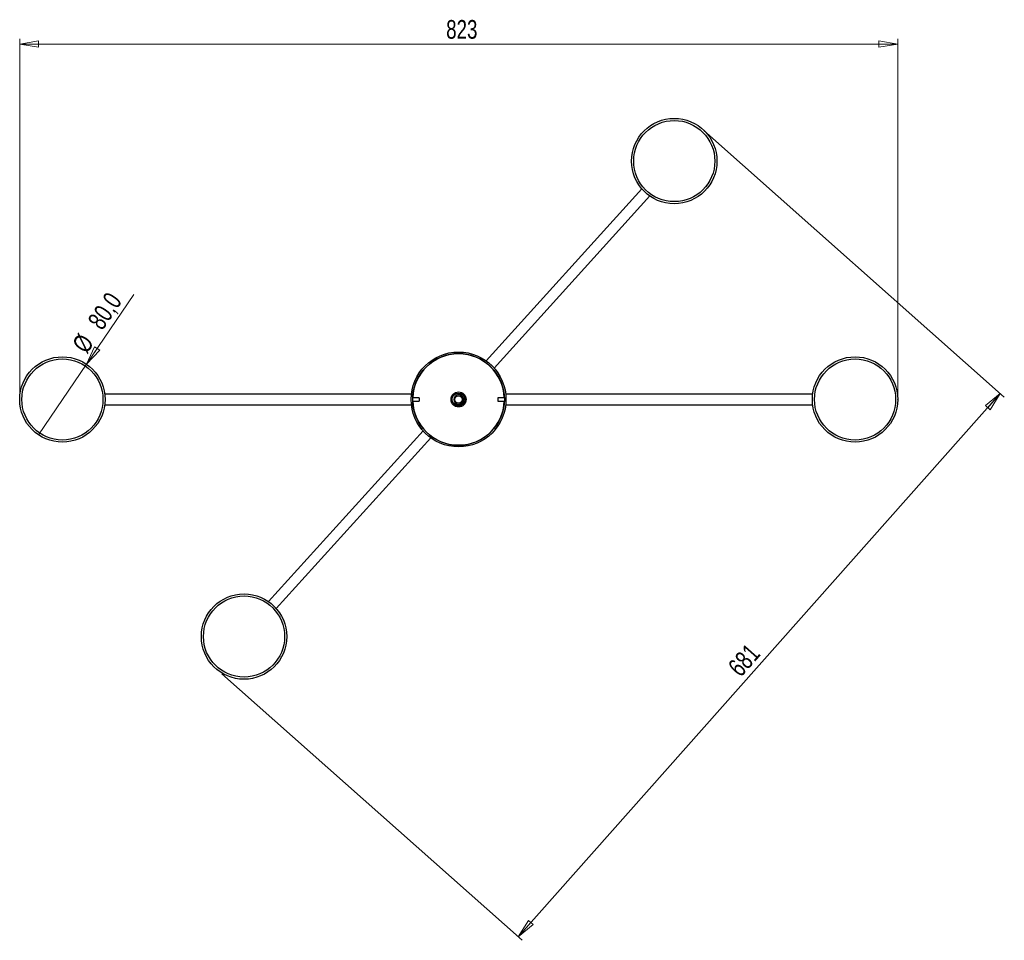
# Model space of a CAD drawing. Header units: millimetres. Extents: x 397 to 966, y 350 to 700.
# Tile 23 of 31: x 601 to 785, y 527 to 700. Entities that reach past the tile are written whole.
import ezdxf

# ---------------------------------------------------------------- set-up
doc = ezdxf.new("R2010")
doc.units = ezdxf.units.MM
doc.header["$PDSIZE"] = -1
doc.styles.add('SLDTEXTSTYLE0', font='TXT', dxfattribs={"width": 0.75})
doc.dimstyles.new('SLDDIMSTYLE2', dxfattribs={"dimtxt": 3.5, "dimasz": 3.556, "dimexe": 0, "dimexo": 0.0625, "dimgap": 0.875, "dimtad": 1, "dimdec": 0, "dimlfac": 5, "dimrnd": 1e-09, "dimzin": 12, "dimdsep": 46, "dimtxsty": 'SLDTEXTSTYLE0', "dimblk1": 'CLOSED', "dimblk2": 'CLOSED', "dimsah": 1, "dimcen": 0.09, "dimadec": 0, "dimazin": 3, "dimtfac": 1, "dimtofl": 0, "dimtmove": 0, "dimatfit": 3, "dimldrblk": 'CLOSED', "dimfxl": 0, "dimfrac": 2, "dimtolj": 1, "dimtzin": 12, "dimarcsym": 0})
doc.dimstyles.new('SLDDIMSTYLE3', dxfattribs={"dimtxt": 3.5, "dimasz": 3.556, "dimexe": 0, "dimexo": 0.0625, "dimgap": 0.875, "dimtad": 1, "dimdec": 1, "dimlfac": 5, "dimrnd": 1e-09, "dimzin": 12, "dimdsep": 46, "dimtxsty": 'SLDTEXTSTYLE0', "dimblk1": 'NONE', "dimblk2": 'CLOSED', "dimsah": 1, "dimcen": 0, "dimadec": 0, "dimazin": 3, "dimtfac": 1, "dimtdec": 1, "dimtmove": 0, "dimatfit": 3, "dimldrblk": 'NONE', "dimfxl": 0, "dimfrac": 2, "dimtolj": 1, "dimtzin": 12, "dimarcsym": 0})

# ---------------------------------------------------------------- blocks, each defined once
blk = doc.blocks.new('_Closed')
at = {"color": 0, "linetype": 'ByBlock', "lineweight": -2}
for p, q in [((-1, 0.166667), (0, 0)), ((-1, 0.166667), (-1, -0.166667)), ((0, 0), (-1, -0.166667)), ((0, 0), (-1, 0))]:
    blk.add_line(p, q, dxfattribs=at)
blk = doc.blocks.new('_D_2')
at = {"color": 7, "linetype": 'Continuous', "lineweight": 0}
for p, q in [((600.56, 629.46), (600.56, 696.06)), ((765.1, 629.46), (765.1, 696.06)), ((600.56, 695.06), (765.1, 695.06))]:
    blk.add_line(p, q, dxfattribs=at)
at = {"color": 7, "linetype": 'Continuous', "lineweight": 18, "xscale": 3.556, "yscale": 3.556, "rotation": 180.0000000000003}
blk.add_blockref('_Closed', (600.56, 695.06), dxfattribs=at)
at = {"color": 7, "linetype": 'Continuous', "lineweight": 18, "xscale": 3.556, "yscale": 3.556}
blk.add_blockref('_Closed', (765.1, 695.06), dxfattribs=at)
at = {"color": 7, "linetype": 'Continuous', "lineweight": 18, "insert": (680.48, 699.57), "char_height": 3.5, "attachment_point": 1, "style": 'SLDTEXTSTYLE0'}
blk.add_mtext('823', dxfattribs=at)
blk = doc.blocks.new('_D_3')
at = {"color": 7, "linetype": 'Continuous', "lineweight": 0}
for p, q in [((728.78, 678.87), (785.07, 628.91)), ((784.32, 629.57), (693.96, 527.77)), ((638.42, 577.07), (694.71, 527.1))]:
    blk.add_line(p, q, dxfattribs=at)
at = {"color": 7, "linetype": 'Continuous', "lineweight": 18, "xscale": 3.556, "yscale": 3.556}
for p, rotation in [((784.32, 629.57), 48.40809117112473), ((693.96, 527.77), 228.4080911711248)]:
    blk.add_blockref('_Closed', p, dxfattribs=dict(at, rotation=rotation))
at = {"color": 7, "linetype": 'Continuous', "lineweight": 18, "insert": (733.03, 578.58), "char_height": 3.5, "attachment_point": 1, "rotation": 48.4081, "style": 'SLDTEXTSTYLE0'}
blk.add_mtext('681', dxfattribs=at)
blk = doc.blocks.new('_D_4')
at = {"color": 7, "linetype": 'Continuous', "lineweight": 0}
for q in [(621.97, 648.16), (604.06, 621.85)]:
    blk.add_line((613.06, 635.08), q, dxfattribs=at)
at = {"color": 7, "linetype": 'Continuous', "lineweight": 18, "xscale": 3.556, "yscale": 3.556, "rotation": 235.7633420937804}
blk.add_blockref('_Closed', (613.06, 635.08, 59.62), dxfattribs=at)
at = {"color": 7, "linetype": 'Continuous', "lineweight": 18, "char_height": 3.5, "attachment_point": 1, "rotation": 55.7633, "style": 'SLDTEXTSTYLE0'}
for s, insert in [('80,0', (613.13, 643.22)), ('%%c', (610.21, 638.83))]:
    blk.add_mtext(s, dxfattribs=dict(at, insert=insert))
blk = doc.blocks.new('_None')

msp = doc.modelspace()

# ---------------------------------------------------------------- linework, layer by layer
at = {"color": 7, "linetype": 'Continuous', "lineweight": 25}
for p, q in [((717.169, 667.911), (688, 635.671)), ((689.454, 634.356), (718.623, 666.596)), ((718.622, 666.595), (718.623, 666.596)), ((687.798, 635.447), (687.791, 635.44)), ((689.245, 634.125), (689.251, 634.132)), ((616.502, 629.441), (616.501, 629.441)), ((673.963, 629.441), (616.501, 629.441)), ((674.275, 629.441), (674.265, 629.441)), ((682.277, 629.139), (682.478, 629.264)), ((691.333, 629.441), (691.323, 629.441)), ((749.159, 629.441), (691.635, 629.441)), ((616.501, 627.481), (673.963, 627.481)), ((675.409, 628.761), (674.214, 628.761)), ((674.214, 628.161), (675.409, 628.161)), ((674.265, 627.481), (674.275, 627.481)), ((675.409, 628.761), (675.409, 628.161)), ((683.093, 627.506), (683.084, 627.537)), ((691.384, 628.761), (690.189, 628.761)), ((690.189, 628.761), (690.189, 628.161)), ((690.189, 628.161), (691.384, 628.161)), ((691.323, 627.481), (691.333, 627.481)), ((691.635, 627.481), (749.159, 627.481)), ((749.158, 627.481), (749.159, 627.481)), ((676.144, 622.567), (647.199, 590.574)), ((676.354, 622.798), (676.347, 622.791)), ((648.653, 589.259), (677.598, 621.252)), ((677.8, 621.476), (677.807, 621.483)), ((647.2, 590.576), (647.199, 590.574))]:
    msp.add_line(p, q, dxfattribs=at)
for centre, radius in [((723.223, 673.141), 8), ((723.223, 673.141), 7.6), ((682.799, 628.461), 8.89), ((682.799, 628.461), 8.59), ((608.561, 628.461), 8), ((608.561, 628.461), 7.6), ((757.099, 628.461), 8), ((757.099, 628.461), 7.6), ((682.799, 628.461), 1.41), ((682.799, 628.461), 1.2), ((682.799, 628.461), 0.7), ((642.599, 584.029), 8), ((642.599, 584.029), 7.6)]:
    msp.add_circle(centre, radius, dxfattribs=at)
for radius, start, end in [(8.58, 2.00376, 177.99624), (0.865, 197.10864, 111.78147), (8.58, 182.00376, 357.99624), (1, 287.10864, 358.99816)]:
    msp.add_arc((682.799, 628.461), radius, start, end, dxfattribs=at)
for points, knots in [([(682.478, 629.264), (682.44, 629.247), (682.325, 629.195), (682.149, 629.052), (681.992, 628.817), (681.921, 628.53), (681.94, 628.297), (681.984, 628.173), (681.996, 628.14)], [0, 0, 0, 0, 0.0926297, 0.2794071, 0.4939913, 0.7085755, 0.9231597, 1, 1, 1, 1]), ([(683.799, 628.444), (683.782, 628.556), (683.748, 628.78), (683.56, 629.065), (683.298, 629.267), (682.994, 629.364), (682.707, 629.356), (682.545, 629.291), (682.478, 629.264)], [0, 0, 0, 0, 0.183884, 0.3680873, 0.5421188, 0.7162627, 0.8824016, 1, 1, 1, 1]), ([(681.996, 628.14), (682.035, 628.049), (682.113, 627.865), (682.337, 627.658), (682.615, 627.53), (682.876, 627.499), (683.031, 627.527), (683.084, 627.537)], [0, 0, 0, 0, 0.2177595, 0.4355172, 0.6530951, 0.882739, 1, 1, 1, 1])]:
    msp.add_open_spline(points, degree=3, knots=knots, dxfattribs=at)
at = {"color": 7, "linetype": 'Continuous', "lineweight": 0}
for p in [(728.03, 679.536), (600.561, 628.461), (765.099, 628.461), (637.668, 577.73)]:
    msp.add_point(p, dxfattribs=at)

# ---------------------------------------------------------------- dimensions: what is measured, and where the dimension line sits
at = {"color": 7, "linetype": 'Continuous', "lineweight": 18}
dim = msp.add_linear_dim(base=(765.099, 695.061), p1=(600.561, 628.461), p2=(765.099, 628.461), dimstyle='SLDDIMSTYLE2', dxfattribs=at)
dim.commit()
dim.dimension.update_dxf_attribs({"geometry": '_D_2', "text_midpoint": (684.359, 695.061), "dimtype": 160})
dim = msp.add_linear_dim(base=(693.96, 527.765), p1=(728.03, 679.536), p2=(637.668, 577.73), angle=48.40809, dimstyle='SLDDIMSTYLE2', dxfattribs=at)
dim.commit()
dim.dimension.update_dxf_attribs({"geometry": '_D_3', "text_midpoint": (738.979, 578.486), "dimtype": 160})
dim = msp.add_diameter_dim_2p(p1=(604.06, 621.848), p2=(613.062, 635.075), dimstyle='SLDDIMSTYLE3', dxfattribs=at)
dim.commit()
dim.dimension.update_dxf_attribs({"geometry": '_D_4', "text_midpoint": (618.064, 642.425), "dimtype": 163})

doc.saveas('drawing.dxf')
